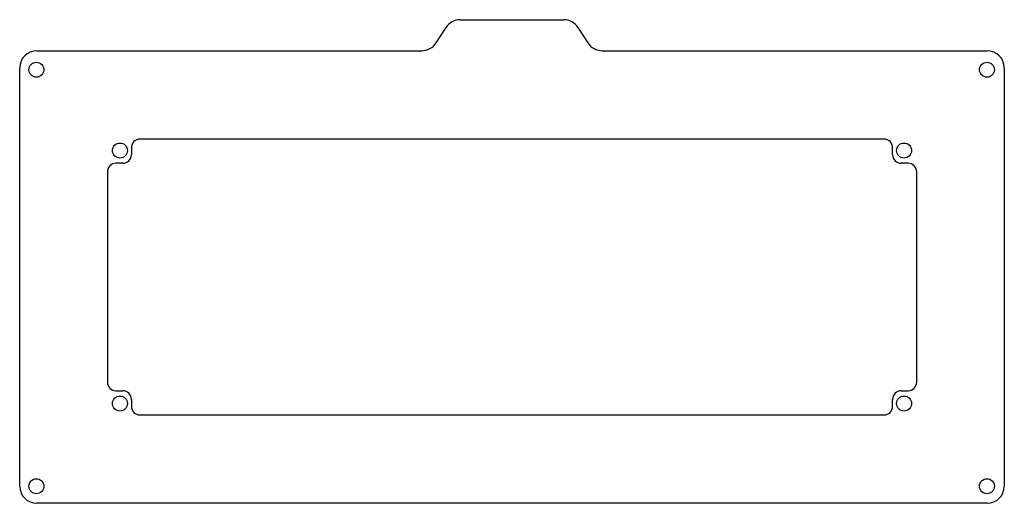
# Model space of a CAD drawing. Header units: millimetres. Extents: x 86 to 657, y 373 to 654.
import ezdxf

# ---------------------------------------------------------------- set-up
doc = ezdxf.new("R2010")
doc.units = ezdxf.units.MM
doc.header["$LTSCALE"] = 66.634464
doc.layers.get('0').update_dxf_attribs({"linetype": 'CONTINUOUS'})

msp = doc.modelspace()

# ---------------------------------------------------------------- linework, layer by layer
at = {"color": 7, "linetype": 'Continuous'}
for p, q in [((341.48, 653.92), (401.33, 653.92)), ((327.36, 640.49), (333.08, 649.35)), ((409.73, 649.35), (415.45, 640.49)), ((95.51, 635.92), (318.96, 635.92)), ((423.85, 635.92), (647.31, 635.92)), ((85.51, 383.32), (85.51, 625.92)), ((657.31, 625.92), (657.31, 383.32)), ((587.41, 584.62), (155.41, 584.62)), ((150.41, 579.62), (150.41, 575.62)), ((592.41, 575.62), (592.41, 579.62)), ((145.41, 570.62), (141.41, 570.62)), ((601.41, 570.62), (597.41, 570.62)), ((136.41, 565.62), (136.41, 443.62)), ((606.41, 443.62), (606.41, 565.62)), ((141.41, 438.62), (145.41, 438.62)), ((597.41, 438.62), (601.41, 438.62)), ((150.41, 433.62), (150.41, 429.62)), ((592.41, 429.62), (592.41, 433.62)), ((155.41, 424.62), (587.41, 424.62)), ((647.31, 373.32), (95.51, 373.32))]:
    msp.add_line(p, q, dxfattribs=at)
for centre in [(95.21, 624.92), (647.21, 624.92), (143.71, 578.02), (599.11, 578.02), (143.71, 431.22), (599.11, 431.22), (95.21, 383.22), (647.21, 383.22)]:
    msp.add_circle(centre, 4.35, dxfattribs=at)
for centre, radius, start, end in [((341.48, 643.92), 10, 90, 147.1308), ((401.33, 643.92), 10, 32.8692, 90), ((318.96, 645.92), 10, 270, 327.1308), ((423.85, 645.92), 10, 212.8692, 270), ((95.51, 625.92), 10, 90, 180), ((647.31, 625.92), 10, 0, 90), ((155.41, 579.62), 5, 90, 180), ((587.41, 579.62), 5, 0, 90), ((145.41, 575.62), 5, 270, 360), ((597.41, 575.62), 5, 180, 270), ((141.41, 565.62), 5, 90, 180), ((601.41, 565.62), 5, 0, 90), ((141.41, 443.62), 5, 180, 270), ((601.41, 443.62), 5, 270, 360), ((145.41, 433.62), 5, 360, 90), ((597.41, 433.62), 5, 90, 180), ((155.41, 429.62), 5, 180, 270), ((587.41, 429.62), 5, 270, 360), ((95.51, 383.32), 10, 180, 270), ((647.31, 383.32), 10, 270, 360)]:
    msp.add_arc(centre, radius, start, end, dxfattribs=at)

doc.saveas('drawing.dxf')
